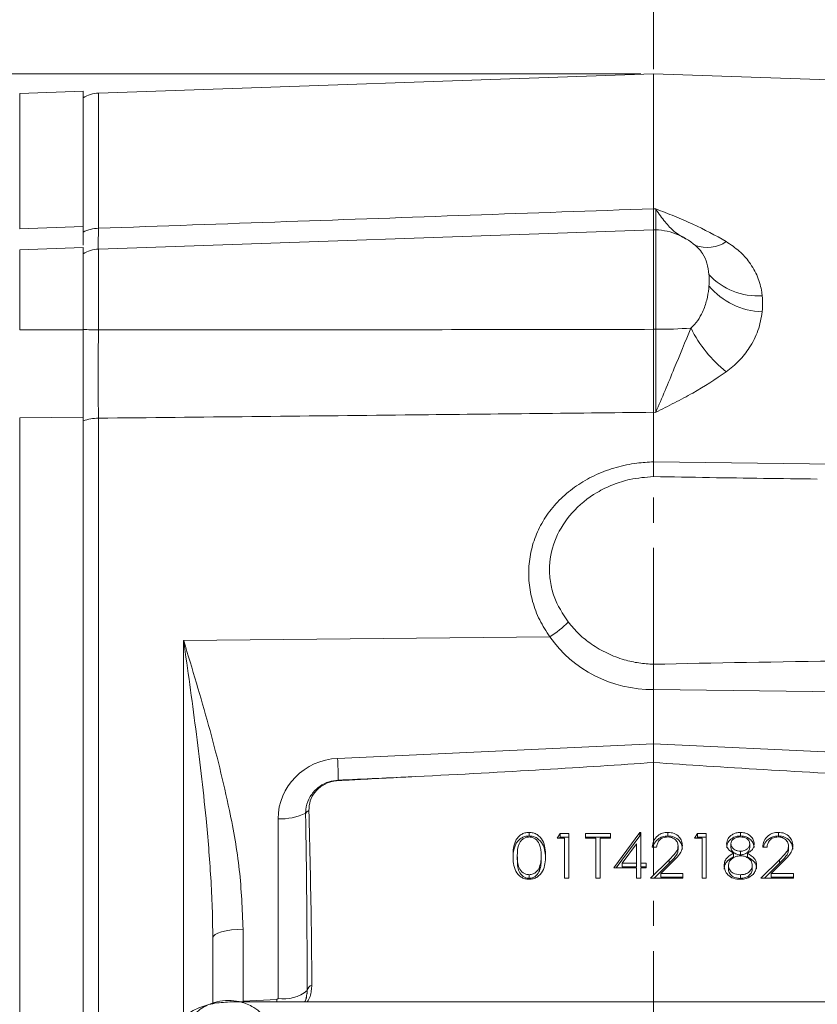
# Model space of a CAD drawing. Header units: inches. Extents: x 0.3 to 33.9, y 0.2 to 21.6.
# Tile 5 of 19: x 6.2 to 9.4, y 10.1 to 14. Entities that reach past the tile are written whole.
import ezdxf

# ---------------------------------------------------------------- set-up
doc = ezdxf.new("R2010")
doc.units = ezdxf.units.IN
doc.header["$MEASUREMENT"] = 0
doc.linetypes.add('CENTERX2', pattern=[0.8, 0.5, -0.1, 0.1, -0.1])
doc.layers.add('SLD-0', color=7, linetype='Continuous', lineweight=15)
doc.styles.add('SLDTEXTSTYLE0', font='TXT', dxfattribs={"width": 0.75})
doc.dimstyles.new('SLDDIMSTYLE1', dxfattribs={"dimtxt": 0.25, "dimasz": 0.13, "dimexe": 0, "dimexo": 0.0625, "dimgap": 0.0625, "dimtad": 0, "dimtih": 1, "dimtoh": 1, "dimrnd": 1e-09, "dimzin": 12, "dimdsep": 46, "dimtxsty": 'SLDTEXTSTYLE0', "dimsah": 1, "dimcen": 0.09, "dimadec": 0, "dimazin": 3, "dimtfac": 1, "dimtofl": 0, "dimtmove": 0, "dimatfit": 3, "dimfxl": 1, "dimfrac": 2, "dimtolj": 1, "dimtzin": 12, "dimarcsym": 0})

# ---------------------------------------------------------------- blocks, each defined once
blk = doc.blocks.new('_D_6')
at = {"layer": 'SLD-0'}
for p, q in [((4.7357, 12.3906), (4.7357, 16.2164)), ((6.2479, 16.1282), (6.1971, 16.1282)), ((6.1971, 16.1282), (6.1971, 15.7313)), ((7.2061, 16.1282), (7.2568, 16.1282)), ((7.2568, 16.1282), (7.2568, 15.7313)), ((4.7357, 16.0914), (6.1083, 16.0914)), ((8.7182, 16.0914), (7.3456, 16.0914)), ((6.1971, 15.7313), (6.2479, 15.7313)), ((7.2568, 15.7313), (7.2061, 15.7313))]:
    blk.add_line(p, q, dxfattribs=at)
for points in [[(4.7357, 16.0914), (4.8657, 16.0714), (4.8657, 16.1114)], [(8.7182, 16.0914), (8.5882, 16.1114), (8.5882, 16.0714)]]:
    blk.add_solid(points, dxfattribs=at)
at = {"layer": 'SLD-0', "char_height": 0.25, "attachment_point": 1, "style": 'SLDTEXTSTYLE0'}
for s, insert in [('3.98', (6.3021, 16.5013, -0.8581)), ('101.2', (6.3113, 16.0536, -0.8581))]:
    blk.add_mtext(s, dxfattribs=dict(at, insert=insert))
blk = doc.blocks.new('_D_7')
at = {"layer": 'SLD-0'}
for p, q in [((6.1437, 13.72), (6.1437, 15.0353)), ((7.0442, 14.9471), (6.9934, 14.9471)), ((6.9934, 14.9471), (6.9934, 14.5502)), ((7.8177, 14.9471), (7.8685, 14.9471)), ((7.8685, 14.9471), (7.8685, 14.5502)), ((6.1437, 14.9103), (6.9047, 14.9103)), ((8.7182, 14.9103), (7.9573, 14.9103)), ((6.9934, 14.5502), (7.0442, 14.5502)), ((7.8685, 14.5502), (7.8177, 14.5502))]:
    blk.add_line(p, q, dxfattribs=at)
for points in [[(6.1437, 14.9103), (6.2737, 14.8903), (6.2737, 14.9303)], [(8.7182, 14.9103), (8.5882, 14.9303), (8.5882, 14.8903)]]:
    blk.add_solid(points, dxfattribs=at)
at = {"layer": 'SLD-0', "char_height": 0.25, "attachment_point": 1, "style": 'SLDTEXTSTYLE0'}
for s, insert in [('2.57', (7.0061, 15.3202, -0.8581)), ('65.4', (7.1077, 14.8725, -0.8581))]:
    blk.add_mtext(s, dxfattribs=dict(at, insert=insert))
blk = doc.blocks.new('_D_8')
at = {"layer": 'SLD-0'}
for p, q in [((13.2862, 12.897), (13.2862, 15.0353)), ((10.5231, 14.9471), (10.4723, 14.9471)), ((10.4723, 14.9471), (10.4723, 14.5502)), ((11.4813, 14.9471), (11.5321, 14.9471)), ((11.5321, 14.9471), (11.5321, 14.5502)), ((8.7182, 14.9103), (10.3836, 14.9103)), ((13.2862, 14.9103), (11.6209, 14.9103)), ((10.4723, 14.5502), (10.5231, 14.5502)), ((11.5321, 14.5502), (11.4813, 14.5502))]:
    blk.add_line(p, q, dxfattribs=at)
for points in [[(8.7182, 14.9103), (8.8482, 14.8903), (8.8482, 14.9303)], [(13.2862, 14.9103), (13.1562, 14.9303), (13.1562, 14.8903)]]:
    blk.add_solid(points, dxfattribs=at)
at = {"layer": 'SLD-0', "char_height": 0.25, "attachment_point": 1, "style": 'SLDTEXTSTYLE0'}
for s, insert in [('4.57', (10.5774, 15.3202, -0.8581)), ('116.0', (10.5866, 14.8725, -0.8581))]:
    blk.add_mtext(s, dxfattribs=dict(at, insert=insert))
blk = doc.blocks.new('_D_9')
at = {"layer": 'SLD-0'}
for p, q in [((15.0579, 13.3674), (15.0579, 16.2164)), ((11.4089, 16.1282), (11.3582, 16.1282)), ((11.3582, 16.1282), (11.3582, 15.7313)), ((12.3671, 16.1282), (12.4179, 16.1282)), ((12.4179, 16.1282), (12.4179, 15.7313)), ((8.7182, 16.0914), (11.2694, 16.0914)), ((15.0579, 16.0914), (12.5067, 16.0914)), ((11.3582, 15.7313), (11.4089, 15.7313)), ((12.4179, 15.7313), (12.3671, 15.7313))]:
    blk.add_line(p, q, dxfattribs=at)
for points in [[(8.7182, 16.0914), (8.8482, 16.0714), (8.8482, 16.1114)], [(15.0579, 16.0914), (14.9279, 16.1114), (14.9279, 16.0714)]]:
    blk.add_solid(points, dxfattribs=at)
at = {"layer": 'SLD-0', "char_height": 0.25, "attachment_point": 1, "style": 'SLDTEXTSTYLE0'}
for s, insert in [('6.34', (11.4632, 16.5013, -0.8581)), ('161.0', (11.4724, 16.0536, -0.8581))]:
    blk.add_mtext(s, dxfattribs=dict(at, insert=insert))
blk = doc.blocks.new('_D_10')
at = {"layer": 'SLD-0'}
for p, q in [((4.8015, 12.482), (3.9208, 12.482)), ((4.0458, 12.482), (4.0458, 9.766)), ((3.5667, 9.392), (3.5159, 9.392)), ((3.5159, 9.392), (3.5159, 8.9951)), ((4.5249, 9.392), (4.5757, 9.392)), ((4.5757, 9.392), (4.5757, 8.9951)), ((3.5159, 8.9951), (3.5667, 8.9951)), ((4.5757, 8.9951), (4.5249, 8.9951)), ((4.0458, 6.2283), (4.0458, 8.9443)), ((7.1159, 6.2283), (3.9208, 6.2283))]:
    blk.add_line(p, q, dxfattribs=at)
for points in [[(4.0458, 12.482), (4.0258, 12.352), (4.0658, 12.352)], [(4.0458, 6.2283), (4.0658, 6.3583), (4.0258, 6.3583)]]:
    blk.add_solid(points, dxfattribs=at)
at = {"layer": 'SLD-0', "char_height": 0.25, "attachment_point": 1, "style": 'SLDTEXTSTYLE0'}
for s, insert in [('6.25', (3.621, 9.765, -0.8581)), ('158.8', (3.6302, 9.3174, -0.8581))]:
    blk.add_mtext(s, dxfattribs=dict(at, insert=insert))
blk = doc.blocks.new('_D_11')
at = {"layer": 'SLD-0'}
for p, q in [((8.6682, 13.8079), (2.5035, 13.8079)), ((2.6285, 13.8079), (2.6285, 10.429)), ((2.1494, 10.0549), (2.0986, 10.0549)), ((2.0986, 10.0549), (2.0986, 9.6581)), ((3.1076, 10.0549), (3.1583, 10.0549)), ((3.1583, 10.0549), (3.1583, 9.6581)), ((2.0986, 9.6581), (2.1494, 9.6581)), ((3.1583, 9.6581), (3.1076, 9.6581)), ((2.6285, 6.2283), (2.6285, 9.6073)), ((7.1159, 6.2283), (2.5035, 6.2283))]:
    blk.add_line(p, q, dxfattribs=at)
for points in [[(2.6285, 13.8079), (2.6085, 13.6779), (2.6485, 13.6779)], [(2.6285, 6.2283), (2.6485, 6.3583), (2.6085, 6.3583)]]:
    blk.add_solid(points, dxfattribs=at)
at = {"layer": 'SLD-0', "char_height": 0.25, "attachment_point": 1, "style": 'SLDTEXTSTYLE0'}
for s, insert in [('7.58', (2.2036, 10.428, -0.8581)), ('192.5', (2.2128, 9.9803, -0.8581))]:
    blk.add_mtext(s, dxfattribs=dict(at, insert=insert))

msp = doc.modelspace()

# ---------------------------------------------------------------- linework, layer by layer
at = {"color": 7, "linetype": 'Continuous', "lineweight": 15}
for p, q in [((8.7182, 13.8079), (6.514, 13.731)), ((12.2668, 13.684), (8.7182, 13.8079)), ((8.7182, 13.272), (8.7182, 13.8079)), ((6.4537, 13.7388), (6.2016, 13.73)), ((6.4537, 13.2015), (6.4537, 13.7388)), ((8.7269, 13.2717), (8.7182, 13.272)), ((6.2016, 13.1926), (6.4537, 13.2015)), ((8.7182, 13.189), (6.514, 13.112)), ((8.7269, 13.1886), (8.7182, 13.189)), ((8.7182, 13.189), (8.7182, 12.7935)), ((6.4537, 13.1184), (6.2016, 13.1095)), ((6.4537, 12.7916), (6.4537, 13.1184)), ((6.2016, 12.7915), (6.4537, 12.7916)), ((8.7269, 12.7935), (8.7182, 12.7935)), ((6.2016, 12.4423), (6.4537, 12.445)), ((6.2016, 9.014), (6.2016, 12.4423)), ((6.4537, 9.0113), (6.4537, 12.445)), ((6.514, 9.0151), (6.514, 12.4408)), ((8.7182, 12.2674), (8.7182, 12.4641)), ((8.7182, 12.4641), (8.7269, 12.464)), ((8.7182, 12.2674), (8.7182, 12.2674)), ((6.8524, 11.5589), (8.3066, 11.5729)), ((8.7182, 11.3636), (8.7182, 11.3635)), ((8.7182, 11.1484), (8.7182, 11.3635)), ((8.7182, 11.3635), (10.523, 11.3409)), ((8.7182, 11.1484), (7.4638, 11.0904)), ((9.9726, 11.0904), (8.7182, 11.1484)), ((8.7182, 11.1484), (8.7182, 11.0745)), ((7.2274, 10.8512), (7.2274, 10.1382)), ((8.2239, 10.7827), (8.2239, 10.797)), ((8.3358, 10.7743), (8.3469, 10.7925)), ((8.3469, 10.7925), (8.3821, 10.7925)), ((8.3469, 10.7782), (8.3469, 10.7925)), ((8.3821, 10.7925), (8.3821, 10.6151)), ((8.4478, 10.7925), (8.5477, 10.7925)), ((8.4478, 10.7743), (8.4478, 10.7925)), ((8.5477, 10.7925), (8.5477, 10.7743)), ((8.5599, 10.6561), (8.6636, 10.797)), ((8.6636, 10.797), (8.6671, 10.797)), ((8.6636, 10.7827), (8.6636, 10.797)), ((8.6671, 10.797), (8.6671, 10.6742)), ((8.7753, 10.7827), (8.7753, 10.797)), ((8.8814, 10.7743), (8.8926, 10.7925)), ((8.8926, 10.7925), (8.9277, 10.7925)), ((8.8926, 10.7782), (8.8926, 10.7925)), ((8.9277, 10.7925), (8.9277, 10.6151)), ((9.0638, 10.7827), (9.0638, 10.797)), ((9.2138, 10.7827), (9.2138, 10.797)), ((8.365, 10.7743), (8.3358, 10.7743)), ((8.3446, 10.7743), (8.3469, 10.7782)), ((8.3469, 10.7782), (8.3821, 10.7782)), ((8.365, 10.6151), (8.365, 10.7743)), ((8.4478, 10.7782), (8.5477, 10.7782)), ((8.4892, 10.7743), (8.4478, 10.7743)), ((8.4892, 10.6151), (8.4892, 10.7743)), ((8.5063, 10.7743), (8.5063, 10.6151)), ((8.5477, 10.7743), (8.5063, 10.7743)), ((8.5704, 10.6561), (8.6636, 10.7827)), ((8.65, 10.7513), (8.5934, 10.6742)), ((8.65, 10.6742), (8.65, 10.7513)), ((8.6636, 10.7827), (8.6671, 10.7827)), ((8.9106, 10.7743), (8.8814, 10.7743)), ((8.8902, 10.7743), (8.8926, 10.7782)), ((8.8926, 10.7782), (8.9277, 10.7782)), ((8.9106, 10.6151), (8.9106, 10.7743)), ((9.0251, 10.7369), (9.0251, 10.7513)), ((9.1006, 10.7373), (9.1006, 10.7516)), ((8.7304, 10.7379), (8.7133, 10.7379)), ((8.8156, 10.7286), (8.8156, 10.7429)), ((9.0358, 10.6996), (9.0358, 10.7139)), ((9.0635, 10.7077), (9.0635, 10.722)), ((9.0907, 10.6996), (9.0907, 10.7139)), ((9.1689, 10.7379), (9.1518, 10.7379)), ((9.2541, 10.7286), (9.2541, 10.7429)), ((8.1774, 10.6895), (8.1774, 10.7038)), ((8.2724, 10.6895), (8.2724, 10.7038)), ((8.5934, 10.6599), (8.5934, 10.6742)), ((8.5934, 10.6742), (8.65, 10.6742)), ((8.65, 10.6599), (8.65, 10.6742)), ((8.6671, 10.6742), (8.689, 10.6742)), ((8.6671, 10.6599), (8.6671, 10.6742)), ((8.689, 10.6742), (8.689, 10.6561)), ((8.706, 10.6151), (8.7797, 10.6885)), ((8.7204, 10.6151), (8.7797, 10.6742)), ((8.7943, 10.6807), (8.7467, 10.6333)), ((8.7797, 10.6742), (8.7797, 10.6885)), ((9.1445, 10.6151), (9.2182, 10.6885)), ((9.1589, 10.6151), (9.2182, 10.6742)), ((9.2327, 10.6807), (9.1852, 10.6333)), ((9.2182, 10.6742), (9.2182, 10.6885)), ((8.2652, 10.6449), (8.2652, 10.6592)), ((8.65, 10.6561), (8.5599, 10.6561)), ((8.5934, 10.6599), (8.65, 10.6599)), ((8.65, 10.6151), (8.65, 10.6561)), ((8.6671, 10.6599), (8.689, 10.6599)), ((8.6671, 10.6561), (8.6671, 10.6151)), ((8.689, 10.6561), (8.6671, 10.6561)), ((8.7467, 10.6333), (8.8351, 10.6333)), ((8.7467, 10.619), (8.7467, 10.6333)), ((8.8351, 10.6333), (8.8351, 10.6151)), ((9.0154, 10.6505), (9.0154, 10.6648)), ((9.1104, 10.6521), (9.1104, 10.6665)), ((9.1852, 10.6333), (9.2736, 10.6333)), ((9.1852, 10.619), (9.1852, 10.6333)), ((9.2736, 10.6333), (9.2736, 10.6151)), ((8.2245, 10.6144), (8.2245, 10.6288)), ((8.3821, 10.6151), (8.365, 10.6151)), ((8.5063, 10.6151), (8.4892, 10.6151)), ((8.6671, 10.6151), (8.65, 10.6151)), ((8.8351, 10.6151), (8.706, 10.6151)), ((8.7467, 10.619), (8.8351, 10.619)), ((8.9277, 10.6151), (8.9106, 10.6151)), ((9.0628, 10.6144), (9.0628, 10.6288)), ((9.2736, 10.6151), (9.1445, 10.6151)), ((9.1852, 10.619), (9.2736, 10.619)), ((7.0888, 10.1272), (7.0888, 10.4128)), ((6.9682, 10.3783), (6.9682, 10.1199)), ((10.3572, 10.124), (7.0358, 10.124)), ((7.2226, 10.1334), (7.0888, 10.1272)), ((7.2274, 10.1382), (7.2226, 10.1334))]:
    msp.add_line(p, q, dxfattribs=at)
at = {"color": 8, "linetype": 'Continuous', "lineweight": 15}
for p, q in [((6.2016, 13.1926), (6.2016, 13.73)), ((6.514, 13.1946), (6.514, 13.731)), ((8.7269, 13.1886), (8.7269, 12.7935)), ((6.2016, 12.7915), (6.2016, 13.1095)), ((6.514, 12.7909), (6.514, 13.112)), ((6.8524, 11.5589), (6.8524, 10.0671)), ((7.0888, 10.1272), (7.089, 10.124)), ((7.2226, 10.1334), (7.2229, 10.124))]:
    msp.add_line(p, q, dxfattribs=at)
at = {"color": 7, "linetype": 'Continuous', "lineweight": 15, "flags": 128}
for points in [[(11.464, 12.2321), (11.2242, 12.2352), (10.2648, 12.2476), (8.7182, 12.2674)], [(7.0888, 10.4128), (7.0651, 10.4119), (7.0424, 10.4098), (7.0215, 10.4066), (7.0033, 10.4023), (6.9884, 10.3971), (6.9773, 10.3913), (6.9705, 10.3849), (6.9682, 10.3783)]]:
    msp.add_lwpolyline(points, dxfattribs=at)
at = {"color": 7, "linetype": 'Continuous', "lineweight": 15}
for centre, radius, start, end in [((6.5182, 13.611), 0.12, 92, 122.5136), ((6.5174, 13.0556), 0.139, 91.3785, 117.2489), ((8.7182, 12.9388), 0.25, 45.7334, 88), ((6.5182, 12.9921), 0.12, 92, 122.5136), ((9.1301, 13.1849), 0.2586, 222.1195, 274.3396), ((9.1597, 13.1521), 0.2895, 220.0986, 268.0042), ((6.5157, 13.5778), 0.7869, 265.4846, 269.8806), ((8.7255, 14.9357), 2.1422, 270.0385, 273.7856), ((9.327, 13.026), 0.5134, 206.346, 231.4321), ((6.5165, 12.2515), 0.1893, 90.7382, 109.3569), ((8.0864, 11.9178), 0.4092, 302.5508, 315.6642), ((6.4115, 11.028), 1.0542, 358.695, 3.3913), ((7.4816, 11.0016), 0.0164, 171.5853, 177.889), ((7.2414, 11.0609), 0.2102, 266.1926, 297.0837), ((7.3763, 10.8367), 0.054, 119.6035, 136.6224), ((7.2515, 10.2776), 0.1414, 260.1841, 310.3535), ((7.3741, 10.1614), 0.0321, 113.2504, 164.7463)]:
    msp.add_arc(centre, radius, start, end, dxfattribs=at)
at = {"color": 8, "linetype": 'Continuous', "lineweight": 15}
msp.add_arc((8.9305, 13.252), 0.134, 249.3186, 304.7607, dxfattribs=at)
at = {"color": 7, "linetype": 'Continuous', "lineweight": 15}
for centre, major_axis, ratio, start_param, end_param in [((8.7224, 11.8461), (0.4929, 0.0872), 0.962793, 3.561487, 4.53521), ((10.6738, 11.3721), (3.4254, 0), 0.032706, 1.926023, 2.17838), ((7.4724, 10.8543), (0.2415, 0.0428), 0.962793, 1.4369, 2.97279), ((6.3812, 11.0736), (3.1511, 0.1027), 0.035536, 5.168987, 5.546744), ((11.0552, 11.0736), (3.1511, -0.1027), 0.035536, 3.878034, 4.255791), ((-25.5087, 9.5984), (75.3191, 3.441), 0.001485, 5.165463, 5.170022), ((7.2232, 9.9614), (0.0043, 2.6055), 0.046027, 4.792529, 5.070198)]:
    msp.add_ellipse(centre, major_axis=major_axis, ratio=ratio, start_param=start_param, end_param=end_param, dxfattribs=at)
for points, knots in [([(8.7182, 13.272), (8.2324, 13.255), (7.4977, 13.2292), (6.763, 13.2033), (6.514, 13.1946)], [0, 0, 0, 0, 0.661168, 1, 1, 1, 1]), ([(8.7182, 13.272), (8.7182, 13.2571), (8.7182, 13.227), (8.7182, 13.198), (8.7182, 13.1904), (8.7182, 13.1866)], [0, 0, 0, 0, 0.329952, 0.67005, 1, 1, 1, 1]), ([(9.0069, 13.1419), (8.9636, 13.166), (8.8981, 13.2023), (8.8017, 13.2425), (8.7522, 13.2619), (8.7272, 13.2716), (8.7269, 13.2717)], [0, 0, 0, 0, 0.493398, 0.745029, 0.997453, 1, 1, 1, 1]), ([(6.4537, 13.1277), (6.4537, 13.1309), (6.4537, 13.1379), (6.4537, 13.1506), (6.4537, 13.1635), (6.4537, 13.175), (6.4537, 13.1875), (6.4537, 13.1968), (6.4537, 13.2015)], [0, 0, 0, 0, 0.207799, 0.446491, 0.584019, 0.721881, 0.860766, 1, 1, 1, 1]), ([(9.1496, 12.9271), (9.1491, 12.9316), (9.146, 12.9571), (9.1333, 13.003), (9.1026, 13.0576), (9.0605, 13.1049), (9.025, 13.1294), (9.0069, 13.1419)], [0, 0, 0, 0, 0.054789, 0.306864, 0.566571, 0.779999, 1, 1, 1, 1]), ([(8.9383, 13.0115), (8.9385, 13.0078), (8.939, 13.0005), (8.9392, 12.9891), (8.939, 12.9775), (8.9385, 12.9696), (8.9383, 12.9657)], [0, 0, 0, 0, 0.2498539, 0.5, 0.7498543, 1, 1, 1, 1]), ([(8.9383, 12.9657), (8.938, 12.9622), (8.9365, 12.944), (8.9307, 12.9091), (8.9158, 12.8659), (8.8947, 12.8279), (8.8763, 12.8081), (8.8669, 12.7981)], [0, 0, 0, 0, 0.06151, 0.327969, 0.600279, 0.797253, 1, 1, 1, 1]), ([(9.1496, 12.8628), (9.1501, 12.8682), (9.1511, 12.879), (9.1515, 12.8951), (9.1511, 12.9112), (9.1501, 12.9218), (9.1496, 12.9271)], [0, 0, 0, 0, 0.249819, 0.5, 0.74982, 1, 1, 1, 1]), ([(9.0069, 12.6246), (9.0245, 12.6388), (9.0601, 12.6677), (9.1033, 12.7234), (9.137, 12.7894), (9.1454, 12.838), (9.1496, 12.8628)], [0, 0, 0, 0, 0.21336, 0.43352, 0.711269, 1, 1, 1, 1]), ([(6.4537, 12.445), (6.4537, 12.4585), (6.4537, 12.4857), (6.4537, 12.5398), (6.4537, 12.6085), (6.4537, 12.6805), (6.4537, 12.7421), (6.4537, 12.7751), (6.4537, 12.7916)], [0, 0, 0, 0, 0.132853, 0.266978, 0.494109, 0.727831, 0.863246, 1, 1, 1, 1]), ([(6.514, 12.4408), (6.5139, 12.4665), (6.5138, 12.5188), (6.5137, 12.6063), (6.5138, 12.6984), (6.5139, 12.7597), (6.514, 12.7909)], [0, 0, 0, 0, 0.245724, 0.500002, 0.745724, 1, 1, 1, 1]), ([(8.7182, 12.7935), (8.329, 12.7928), (7.5943, 12.7915), (6.8596, 12.7911), (6.514, 12.7909)], [0, 0, 0, 0, 0.5296757, 1, 1, 1, 1]), ([(8.7182, 12.7935), (8.7182, 12.765), (8.7182, 12.7071), (8.7182, 12.6217), (8.7182, 12.5386), (8.7182, 12.4892), (8.7182, 12.4641)], [0, 0, 0, 0, 0.246215, 0.500001, 0.746214, 1, 1, 1, 1]), ([(8.8669, 12.7981), (8.8444, 12.7445), (8.8091, 12.6602), (8.7636, 12.5487), (8.7394, 12.4919), (8.727, 12.4642), (8.7269, 12.464)], [0, 0, 0, 0, 0.458943, 0.721865, 0.99767, 1, 1, 1, 1]), ([(8.7269, 12.7935), (8.7271, 12.7658), (8.7274, 12.7095), (8.7275, 12.6249), (8.7274, 12.5408), (8.7271, 12.4899), (8.7269, 12.464)], [0, 0, 0, 0, 0.239385, 0.485722, 0.738731, 1, 1, 1, 1]), ([(8.7269, 12.464), (8.7272, 12.4641), (8.7522, 12.4767), (8.8017, 12.5017), (8.8981, 12.5522), (8.9636, 12.5957), (9.0069, 12.6246)], [0, 0, 0, 0, 0.002547, 0.254971, 0.506602, 1, 1, 1, 1]), ([(6.514, 12.4408), (6.92, 12.4451), (7.6547, 12.4527), (8.3895, 12.4606), (8.7182, 12.4641)], [0, 0, 0, 0, 0.5525504, 1, 1, 1, 1]), ([(8.7182, 12.2674), (8.6961, 12.2663), (8.646, 12.2636), (8.5694, 12.2472), (8.4912, 12.2189), (8.4197, 12.1794), (8.3567, 12.1304), (8.3043, 12.0725), (8.2636, 12.0078), (8.236, 11.9374), (8.2218, 11.8634), (8.2219, 11.7875), (8.2361, 11.7121), (8.2635, 11.639), (8.2922, 11.595), (8.3066, 11.5729)], [0, 0, 0, 0, 0.063203, 0.143144, 0.223081, 0.302355, 0.381619, 0.459397, 0.53716, 0.614037, 0.690903, 0.767944, 0.844988, 0.922487, 1, 1, 1, 1]), ([(8.7182, 12.2674), (8.7182, 12.2565), (8.7183, 12.2345), (8.7183, 12.2159), (8.7183, 12.2109), (8.7183, 12.209)], [0, 0, 0, 0, 0.381475, 0.762946, 1, 1, 1, 1]), ([(8.3791, 11.6319), (8.3579, 11.6645), (8.3251, 11.7147), (8.3069, 11.7923), (8.3025, 11.8715), (8.3253, 11.9683), (8.3914, 12.0707), (8.475, 12.1389), (8.5564, 12.1782), (8.6316, 12.2022), (8.6868, 12.2065), (8.7183, 12.209)], [0, 0, 0, 0, 0.139951, 0.215666, 0.291366, 0.432633, 0.574875, 0.72739, 0.809219, 0.891056, 1, 1, 1, 1]), ([(8.7183, 12.209), (8.7925, 12.2077), (9.0092, 12.2037), (9.2259, 12.2011), (9.3684, 12.1993)], [0, 0, 0, 0, 0.342434, 1, 1, 1, 1]), ([(8.7183, 11.4641), (8.6988, 11.4653), (8.6594, 11.4678), (8.5975, 11.482), (8.5335, 11.5061), (8.4732, 11.5412), (8.4206, 11.5832), (8.393, 11.6155), (8.3791, 11.6319)], [0, 0, 0, 0, 0.147433, 0.297625, 0.479428, 0.66657, 0.831391, 1, 1, 1, 1]), ([(7.0888, 10.4128), (7.0855, 10.4914), (7.0787, 10.6495), (7.03, 10.9199), (6.9541, 11.2227), (6.8866, 11.4461), (6.8526, 11.5583), (6.8524, 11.5589)], [0, 0, 0, 0, 0.2009477, 0.404035, 0.7007614, 0.9982532, 1, 1, 1, 1]), ([(6.8524, 11.5589), (6.8525, 11.5582), (6.8608, 11.5), (6.8772, 11.3835), (6.9008, 11.2081), (6.9228, 11.031), (6.9399, 10.8729), (6.9524, 10.7345), (6.9608, 10.6164), (6.9669, 10.4976), (6.9678, 10.4181), (6.9682, 10.3783)], [0, 0, 0, 0, 0.001807, 0.152049, 0.302443, 0.453299, 0.604324, 0.70305, 0.801841, 0.900865, 1, 1, 1, 1]), ([(8.7183, 11.4641), (8.7183, 11.4607), (8.7183, 11.4539), (8.7183, 11.4406), (8.7183, 11.4238), (8.7183, 11.4038), (8.7183, 11.3834), (8.7182, 11.3702), (8.7182, 11.3636)], [0, 0, 0, 0, 0.114538, 0.230247, 0.419935, 0.615121, 0.80481, 1, 1, 1, 1]), ([(7.4654, 11.004), (7.4535, 11.0026), (7.4277, 10.9994), (7.3972, 10.9837), (7.3694, 10.9606), (7.3476, 10.93), (7.3378, 10.8973), (7.3372, 10.8783), (7.337, 10.8738)], [0, 0, 0, 0, 0.175563, 0.377503, 0.49269, 0.711013, 0.929956, 1, 1, 1, 1]), ([(7.3496, 10.8836), (7.3506, 10.8967), (7.3525, 10.9228), (7.3728, 10.9581), (7.4035, 10.9851), (7.4364, 10.9992), (7.4577, 11.0014), (7.4653, 11.0022)], [0, 0, 0, 0, 0.220211, 0.44058, 0.660997, 0.880133, 1, 1, 1, 1]), ([(7.4653, 11.0022), (7.4702, 11.0025), (7.4952, 11.0039), (7.598, 11.0094), (7.6959, 11.0144), (7.7738, 11.0184)], [0, 0, 0, 0, 0.048249, 0.242972, 1, 1, 1, 1]), ([(7.3614, 10.1909), (7.3614, 10.2017), (7.361, 10.2838), (7.359, 10.5147), (7.3534, 10.7348), (7.3496, 10.8836)], [0, 0, 0, 0, 0.046774, 0.355545, 1, 1, 1, 1]), ([(8.1604, 10.7037), (8.1606, 10.7141), (8.1611, 10.7348), (8.168, 10.7603), (8.1797, 10.7781), (8.1921, 10.7887), (8.2073, 10.7958), (8.2184, 10.7966), (8.2239, 10.797)], [0, 0, 0, 0, 0.250526, 0.500164, 0.625273, 0.750198, 0.875111, 1, 1, 1, 1]), ([(8.2239, 10.797), (8.2295, 10.7966), (8.2407, 10.7958), (8.2611, 10.7865), (8.2793, 10.7655), (8.2885, 10.735), (8.2892, 10.7142), (8.2895, 10.7037)], [0, 0, 0, 0, 0.125169, 0.250336, 0.498865, 0.749016, 1, 1, 1, 1]), ([(8.7133, 10.7379), (8.7144, 10.7465), (8.7167, 10.7638), (8.7329, 10.7835), (8.7535, 10.7953), (8.768, 10.7965), (8.7753, 10.797)], [0, 0, 0, 0, 0.280029, 0.559515, 0.779668, 1, 1, 1, 1]), ([(8.7753, 10.797), (8.7838, 10.7963), (8.8007, 10.7948), (8.8195, 10.7804), (8.8309, 10.7629), (8.8321, 10.7505), (8.8327, 10.7443)], [0, 0, 0, 0, 0.27989, 0.559224, 0.779582, 1, 1, 1, 1]), ([(9.0081, 10.7515), (9.0094, 10.7586), (9.0121, 10.7729), (9.0278, 10.7876), (9.0457, 10.7957), (9.0577, 10.7966), (9.0638, 10.797)], [0, 0, 0, 0, 0.278806, 0.558457, 0.77916, 1, 1, 1, 1]), ([(9.0638, 10.797), (9.0713, 10.7963), (9.0865, 10.7947), (9.1043, 10.783), (9.1155, 10.7677), (9.117, 10.7566), (9.1177, 10.751)], [0, 0, 0, 0, 0.279929, 0.559623, 0.779946, 1, 1, 1, 1]), ([(9.1518, 10.7379), (9.1529, 10.7465), (9.1551, 10.7638), (9.1713, 10.7835), (9.192, 10.7953), (9.2065, 10.7965), (9.2138, 10.797)], [0, 0, 0, 0, 0.280029, 0.559515, 0.779668, 1, 1, 1, 1]), ([(9.2138, 10.797), (9.2222, 10.7963), (9.2392, 10.7948), (9.258, 10.7804), (9.2694, 10.7629), (9.2706, 10.7505), (9.2712, 10.7443)], [0, 0, 0, 0, 0.27989, 0.559224, 0.779582, 1, 1, 1, 1]), ([(8.1604, 10.6894), (8.1606, 10.6998), (8.1611, 10.7204), (8.168, 10.746), (8.1797, 10.7637), (8.1921, 10.7743), (8.2073, 10.7814), (8.2184, 10.7823), (8.2239, 10.7827)], [0, 0, 0, 0, 0.250526, 0.500164, 0.625273, 0.750198, 0.875111, 1, 1, 1, 1]), ([(8.2245, 10.7789), (8.2201, 10.7784), (8.2114, 10.7776), (8.1999, 10.7714), (8.1906, 10.7627), (8.1781, 10.7411), (8.1777, 10.7204), (8.1774, 10.7038)], [0, 0, 0, 0, 0.125139, 0.250418, 0.375519, 0.500847, 1, 1, 1, 1]), ([(8.2239, 10.7827), (8.2295, 10.7823), (8.2407, 10.7815), (8.2611, 10.7722), (8.2793, 10.7511), (8.2885, 10.7207), (8.2892, 10.6998), (8.2895, 10.6894)], [0, 0, 0, 0, 0.125169, 0.250336, 0.498865, 0.749016, 1, 1, 1, 1]), ([(8.2724, 10.7038), (8.2717, 10.7203), (8.2707, 10.7449), (8.2529, 10.7693), (8.2375, 10.7776), (8.2288, 10.7784), (8.2245, 10.7789)], [0, 0, 0, 0, 0.500072, 0.749021, 0.874598, 1, 1, 1, 1]), ([(8.7166, 10.7379), (8.7172, 10.7416), (8.7192, 10.7537), (8.7331, 10.7691), (8.7534, 10.781), (8.768, 10.7821), (8.7753, 10.7827)], [0, 0, 0, 0, 0.142936, 0.475639, 0.737713, 1, 1, 1, 1]), ([(8.7744, 10.7789), (8.7679, 10.7782), (8.755, 10.777), (8.7403, 10.7659), (8.7324, 10.7521), (8.7311, 10.7426), (8.7304, 10.7379)], [0, 0, 0, 0, 0.279699, 0.558847, 0.779176, 1, 1, 1, 1]), ([(8.8156, 10.7429), (8.8148, 10.7484), (8.8132, 10.7594), (8.8017, 10.771), (8.7883, 10.7779), (8.7791, 10.7785), (8.7744, 10.7789)], [0, 0, 0, 0, 0.279126, 0.558978, 0.77935, 1, 1, 1, 1]), ([(8.7753, 10.7827), (8.7838, 10.782), (8.8007, 10.7805), (8.8195, 10.7661), (8.8309, 10.7485), (8.8321, 10.7362), (8.8327, 10.73)], [0, 0, 0, 0, 0.27989, 0.559224, 0.779582, 1, 1, 1, 1]), ([(9.0081, 10.7372), (9.0094, 10.7443), (9.0121, 10.7585), (9.0278, 10.7733), (9.0457, 10.7814), (9.0577, 10.7823), (9.0638, 10.7827)], [0, 0, 0, 0, 0.278806, 0.558457, 0.77916, 1, 1, 1, 1]), ([(9.0358, 10.7139), (9.0277, 10.719), (9.0163, 10.726), (9.009, 10.741), (9.0084, 10.748), (9.0081, 10.7515)], [0, 0, 0, 0, 0.557752, 0.778932, 1, 1, 1, 1]), ([(9.0628, 10.7789), (9.0578, 10.7785), (9.0479, 10.7779), (9.0356, 10.7714), (9.0267, 10.7623), (9.0257, 10.7549), (9.0251, 10.7513)], [0, 0, 0, 0, 0.280651, 0.560566, 0.78062, 1, 1, 1, 1]), ([(9.0251, 10.7513), (9.0262, 10.7466), (9.0283, 10.7371), (9.0396, 10.7282), (9.0515, 10.7228), (9.0595, 10.7223), (9.0635, 10.722)], [0, 0, 0, 0, 0.277721, 0.558224, 0.779072, 1, 1, 1, 1]), ([(9.1006, 10.7516), (9.0996, 10.7562), (9.0976, 10.7653), (9.0836, 10.7771), (9.0707, 10.7782), (9.0628, 10.7789)], [0, 0, 0, 0, 0.278971, 0.559919, 1, 1, 1, 1]), ([(9.0635, 10.722), (9.0685, 10.7225), (9.0786, 10.7235), (9.0908, 10.7307), (9.0988, 10.7406), (9.1, 10.748), (9.1006, 10.7516)], [0, 0, 0, 0, 0.280237, 0.560145, 0.780435, 1, 1, 1, 1]), ([(9.0638, 10.7827), (9.0713, 10.7819), (9.0865, 10.7804), (9.1043, 10.7687), (9.1155, 10.7534), (9.117, 10.7422), (9.1177, 10.7367)], [0, 0, 0, 0, 0.279929, 0.559623, 0.779946, 1, 1, 1, 1]), ([(9.1177, 10.751), (9.1173, 10.7466), (9.1164, 10.7378), (9.1074, 10.7238), (9.097, 10.7177), (9.0907, 10.7139)], [0, 0, 0, 0, 0.280159, 0.560243, 1, 1, 1, 1]), ([(9.155, 10.7379), (9.1556, 10.7416), (9.1577, 10.7537), (9.1715, 10.7691), (9.1919, 10.781), (9.2065, 10.7821), (9.2138, 10.7827)], [0, 0, 0, 0, 0.142936, 0.475639, 0.737713, 1, 1, 1, 1]), ([(9.2129, 10.7789), (9.2064, 10.7782), (9.1934, 10.777), (9.1788, 10.7659), (9.1709, 10.7521), (9.1695, 10.7426), (9.1689, 10.7379)], [0, 0, 0, 0, 0.279699, 0.558847, 0.779176, 1, 1, 1, 1]), ([(9.2541, 10.7429), (9.2533, 10.7484), (9.2517, 10.7594), (9.2401, 10.771), (9.2268, 10.7779), (9.2175, 10.7785), (9.2129, 10.7789)], [0, 0, 0, 0, 0.279126, 0.558978, 0.77935, 1, 1, 1, 1]), ([(9.2138, 10.7827), (9.2222, 10.782), (9.2392, 10.7805), (9.258, 10.7661), (9.2694, 10.7485), (9.2706, 10.7362), (9.2712, 10.73)], [0, 0, 0, 0, 0.27989, 0.559224, 0.779582, 1, 1, 1, 1]), ([(8.7797, 10.6885), (8.7888, 10.6973), (8.8015, 10.7095), (8.8141, 10.7284), (8.8151, 10.7381), (8.8156, 10.7429)], [0, 0, 0, 0, 0.5607172, 0.7805321, 1, 1, 1, 1]), ([(8.7797, 10.6742), (8.7888, 10.683), (8.8015, 10.6952), (8.8141, 10.7141), (8.8151, 10.7237), (8.8156, 10.7286)], [0, 0, 0, 0, 0.5607172, 0.7805321, 1, 1, 1, 1]), ([(8.8327, 10.7443), (8.8319, 10.7373), (8.8304, 10.7232), (8.8152, 10.7019), (8.8022, 10.6887), (8.7943, 10.6807)], [0, 0, 0, 0, 0.279288, 0.559154, 1, 1, 1, 1]), ([(8.9983, 10.6653), (8.999, 10.6713), (9.0002, 10.6831), (9.013, 10.7015), (9.0272, 10.7092), (9.0358, 10.7139)], [0, 0, 0, 0, 0.279987, 0.559901, 1, 1, 1, 1]), ([(9.0251, 10.7369), (9.0262, 10.7322), (9.0283, 10.7228), (9.0396, 10.7139), (9.0515, 10.7085), (9.0595, 10.7079), (9.0635, 10.7077)], [0, 0, 0, 0, 0.2777214, 0.5582236, 0.7790716, 1, 1, 1, 1]), ([(9.0635, 10.7077), (9.0685, 10.7082), (9.0786, 10.7092), (9.0908, 10.7164), (9.0988, 10.7263), (9.1, 10.7336), (9.1006, 10.7373)], [0, 0, 0, 0, 0.280237, 0.560145, 0.780435, 1, 1, 1, 1]), ([(9.0907, 10.7139), (9.1015, 10.7078), (9.1165, 10.6993), (9.1263, 10.6804), (9.1271, 10.6713), (9.1274, 10.6668)], [0, 0, 0, 0, 0.558271, 0.779089, 1, 1, 1, 1]), ([(9.2182, 10.6885), (9.2273, 10.6973), (9.24, 10.7095), (9.2526, 10.7284), (9.2536, 10.7381), (9.2541, 10.7429)], [0, 0, 0, 0, 0.560717, 0.780532, 1, 1, 1, 1]), ([(9.2182, 10.6742), (9.2273, 10.683), (9.24, 10.6952), (9.2526, 10.7141), (9.2536, 10.7237), (9.2541, 10.7286)], [0, 0, 0, 0, 0.560717, 0.780532, 1, 1, 1, 1]), ([(9.2712, 10.7443), (9.2704, 10.7373), (9.2688, 10.7232), (9.2536, 10.7019), (9.2407, 10.6887), (9.2327, 10.6807)], [0, 0, 0, 0, 0.279288, 0.559154, 1, 1, 1, 1]), ([(8.2239, 10.6106), (8.2184, 10.611), (8.2073, 10.6118), (8.1871, 10.6211), (8.1693, 10.6423), (8.1612, 10.6727), (8.1607, 10.6934), (8.1604, 10.7037)], [0, 0, 0, 0, 0.125181, 0.250351, 0.498778, 0.748946, 1, 1, 1, 1]), ([(8.1774, 10.7038), (8.1776, 10.6957), (8.178, 10.6795), (8.1829, 10.6554), (8.196, 10.6382), (8.2114, 10.6301), (8.2201, 10.6292), (8.2245, 10.6288)], [0, 0, 0, 0, 0.251085, 0.501371, 0.749628, 0.874877, 1, 1, 1, 1]), ([(8.1774, 10.6895), (8.1776, 10.6814), (8.178, 10.6652), (8.1829, 10.641), (8.196, 10.6239), (8.2114, 10.6157), (8.2201, 10.6149), (8.2245, 10.6144)], [0, 0, 0, 0, 0.251085, 0.501371, 0.749628, 0.874877, 1, 1, 1, 1]), ([(8.2895, 10.7037), (8.2892, 10.6933), (8.2886, 10.6725), (8.2793, 10.642), (8.261, 10.6211), (8.2407, 10.6118), (8.2295, 10.611), (8.2239, 10.6106)], [0, 0, 0, 0, 0.251002, 0.501138, 0.749612, 0.874807, 1, 1, 1, 1]), ([(8.2652, 10.6592), (8.2677, 10.6674), (8.272, 10.682), (8.2723, 10.6971), (8.2724, 10.7038)], [0, 0, 0, 0, 0.559599, 1, 1, 1, 1]), ([(8.2652, 10.6449), (8.2677, 10.6531), (8.272, 10.6677), (8.2723, 10.6828), (8.2724, 10.6895)], [0, 0, 0, 0, 0.559599, 1, 1, 1, 1]), ([(8.9983, 10.651), (8.999, 10.6569), (9.0002, 10.6688), (9.013, 10.6872), (9.0272, 10.6949), (9.0358, 10.6996)], [0, 0, 0, 0, 0.279987, 0.559901, 1, 1, 1, 1]), ([(9.0639, 10.7038), (9.0572, 10.7033), (9.0439, 10.7022), (9.0282, 10.6923), (9.0173, 10.6795), (9.016, 10.6697), (9.0154, 10.6648)], [0, 0, 0, 0, 0.280283, 0.560138, 0.780298, 1, 1, 1, 1]), ([(9.1104, 10.6665), (9.1093, 10.6724), (9.107, 10.6842), (9.0936, 10.6959), (9.0789, 10.7028), (9.0689, 10.7035), (9.0639, 10.7038)], [0, 0, 0, 0, 0.278303, 0.558509, 0.779146, 1, 1, 1, 1]), ([(9.0907, 10.6996), (9.1015, 10.6935), (9.1165, 10.685), (9.1263, 10.666), (9.1271, 10.657), (9.1274, 10.6525)], [0, 0, 0, 0, 0.558271, 0.779089, 1, 1, 1, 1]), ([(8.2245, 10.6288), (8.2297, 10.6294), (8.2401, 10.6306), (8.2561, 10.6407), (8.2618, 10.6522), (8.2652, 10.6592)], [0, 0, 0, 0, 0.280257, 0.560781, 1, 1, 1, 1]), ([(8.2245, 10.6144), (8.2297, 10.615), (8.2401, 10.6163), (8.2561, 10.6264), (8.2618, 10.6379), (8.2652, 10.6449)], [0, 0, 0, 0, 0.280257, 0.560781, 1, 1, 1, 1]), ([(9.0626, 10.6106), (9.0534, 10.6111), (9.0351, 10.6122), (9.0137, 10.6266), (9.0008, 10.6453), (8.9992, 10.6587), (8.9983, 10.6653)], [0, 0, 0, 0, 0.280545, 0.559269, 0.779816, 1, 1, 1, 1]), ([(9.0154, 10.6648), (9.0165, 10.6589), (9.0186, 10.647), (9.0362, 10.6314), (9.0527, 10.6298), (9.0628, 10.6288)], [0, 0, 0, 0, 0.279833, 0.560198, 1, 1, 1, 1]), ([(9.0154, 10.6505), (9.0165, 10.6445), (9.0186, 10.6327), (9.0362, 10.6171), (9.0527, 10.6154), (9.0628, 10.6144)], [0, 0, 0, 0, 0.2798334, 0.5601982, 1, 1, 1, 1]), ([(9.1131, 10.63), (9.1049, 10.6235), (9.0902, 10.6119), (9.0711, 10.611), (9.0626, 10.6106)], [0, 0, 0, 0, 0.557758, 1, 1, 1, 1]), ([(9.0628, 10.6288), (9.0694, 10.6292), (9.0824, 10.63), (9.0982, 10.6393), (9.1085, 10.6521), (9.1098, 10.6617), (9.1104, 10.6665)], [0, 0, 0, 0, 0.2806017, 0.5599618, 0.7801797, 1, 1, 1, 1]), ([(9.0628, 10.6144), (9.0694, 10.6148), (9.0824, 10.6157), (9.0982, 10.625), (9.1085, 10.6378), (9.1098, 10.6474), (9.1104, 10.6521)], [0, 0, 0, 0, 0.280602, 0.559962, 0.78018, 1, 1, 1, 1]), ([(9.1274, 10.6668), (9.1267, 10.6592), (9.1253, 10.6457), (9.1168, 10.6348), (9.1131, 10.63)], [0, 0, 0, 0, 0.559346, 1, 1, 1, 1]), ([(7.3431, 10.1698), (7.3431, 10.1655), (7.3431, 10.1608), (7.3422, 10.1561), (7.3422, 10.1557)], [0, 0, 0, 0, 0.9092676, 1, 1, 1, 1]), ([(7.3432, 10.124), (7.3433, 10.1242), (7.3537, 10.1365), (7.3595, 10.1607), (7.3609, 10.1835), (7.3614, 10.1909)], [0, 0, 0, 0, 0.007444, 0.678133, 1, 1, 1, 1]), ([(7.0358, 10.1238), (7.0131, 10.1226), (6.9682, 10.1201), (6.9047, 10.0988), (6.847, 10.0674), (6.8162, 10.0375), (6.8008, 10.0226)], [0, 0, 0, 0, 0.257168, 0.507045, 0.753763, 1, 1, 1, 1]), ([(7.0302, 10.1301), (7.0148, 10.1291), (6.9932, 10.1277), (6.9628, 10.1186), (6.938, 10.1078), (6.911, 10.0903), (6.8865, 10.067), (6.8656, 10.038), (6.8515, 10.0037), (6.8447, 9.9774), (6.8457, 9.9633), (6.8458, 9.962)], [0, 0, 0, 0, 0.1636303, 0.2293176, 0.3384552, 0.4523682, 0.5753973, 0.7053439, 0.8419672, 0.9857051, 1, 1, 1, 1]), ([(7.2144, 9.9522), (7.2143, 9.9634), (7.214, 9.9877), (7.202, 10.0236), (7.1821, 10.0576), (7.1555, 10.0857), (7.1267, 10.1056), (7.0989, 10.1182), (7.0677, 10.1278), (7.0446, 10.1292), (7.0302, 10.1301)], [0, 0, 0, 0, 0.119935, 0.260752, 0.400384, 0.536988, 0.664834, 0.763602, 0.852365, 1, 1, 1, 1]), ([(7.342, 10.1557), (7.3407, 10.1454), (7.3393, 10.1346), (7.3326, 10.1246), (7.3322, 10.124)], [0, 0, 0, 0, 0.940476, 1, 1, 1, 1]), ([(7.3335, 10.124), (7.334, 10.1249), (7.3396, 10.1345), (7.3407, 10.1458), (7.3418, 10.1561)], [0, 0, 0, 0, 0.0920343, 1, 1, 1, 1])]:
    msp.add_open_spline(points, degree=3, knots=knots, dxfattribs=at)
at = {"color": 8, "linetype": 'Continuous', "lineweight": 15}
for points, knots in [([(8.7269, 13.2717), (8.727, 13.2715), (8.7394, 13.2521), (8.7636, 13.2186), (8.802, 13.1776), (8.8299, 13.1615), (8.8449, 13.1529)], [0, 0, 0, 0, 0.002749, 0.328134, 0.63832, 1, 1, 1, 1]), ([(8.7269, 13.2717), (8.7269, 13.2707), (8.7271, 13.2543), (8.7274, 13.226), (8.7275, 13.1986), (8.7274, 13.1848), (8.7272, 13.1862), (8.7272, 13.1866)], [0, 0, 0, 0, 0.016587, 0.293814, 0.579092, 0.864212, 1, 1, 1, 1]), ([(6.5137, 13.1103), (6.5137, 13.1104), (6.5137, 13.1119), (6.5137, 13.1189), (6.5137, 13.1313), (6.5138, 13.1482), (6.5139, 13.1688), (6.514, 13.186), (6.514, 13.1946)], [0, 0, 0, 0, 0.0061665, 0.2083584, 0.4020751, 0.5973928, 0.7978093, 1, 1, 1, 1]), ([(8.8927, 13.1178), (8.8927, 13.1178), (8.9016, 13.1107), (8.9157, 13.0903), (8.9327, 13.0562), (8.9364, 13.0265), (8.9383, 13.0115)], [0, 0, 0, 0, 0.000196, 0.253008, 0.62088, 1, 1, 1, 1])]:
    msp.add_open_spline(points, degree=3, knots=knots, dxfattribs=at)
at = {"layer": 'SLD-0', "linetype": 'CENTERX2', "lineweight": 0}
msp.add_line((8.7182, 17.5257), (8.7182, 3.6265), dxfattribs=at)

# ---------------------------------------------------------------- dimensions: what is measured, and where the dimension line sits
at = {"layer": 'SLD-0'}
for base, p2, picture, middle in [((4.7357, 16.0914), (4.7357, 12.3406), '_D_6', (6.727, 16.0914)), ((6.1437, 14.9103), (6.1437, 13.67), '_D_7', (7.431, 14.9103)), ((13.2862, 14.9103), (13.2862, 12.847), '_D_8', (11.0022, 14.9103)), ((15.0579, 16.0914), (15.0579, 13.3174), '_D_9', (11.888, 16.0914))]:
    dim = msp.add_linear_dim(base=base, p1=(8.7182, 17.5257), p2=p2, dimstyle='SLDDIMSTYLE1', dxfattribs=at)
    dim.commit()
    dim.dimension.update_dxf_attribs({"geometry": picture, "text_midpoint": middle, "dimtype": 160})
for base, p1, picture, middle in [((2.6285, 6.2283), (8.7182, 13.8079), '_D_11', (2.6285, 10.0181)), ((4.0458, 6.2283), (4.8515, 12.482), '_D_10', (4.0458, 9.3552))]:
    dim = msp.add_linear_dim(base=base, p1=p1, p2=(7.1659, 6.2283), angle=90, dimstyle='SLDDIMSTYLE1', dxfattribs=at)
    dim.commit()
    dim.dimension.update_dxf_attribs({"geometry": picture, "text_midpoint": middle, "dimtype": 160})

doc.saveas('drawing.dxf')
